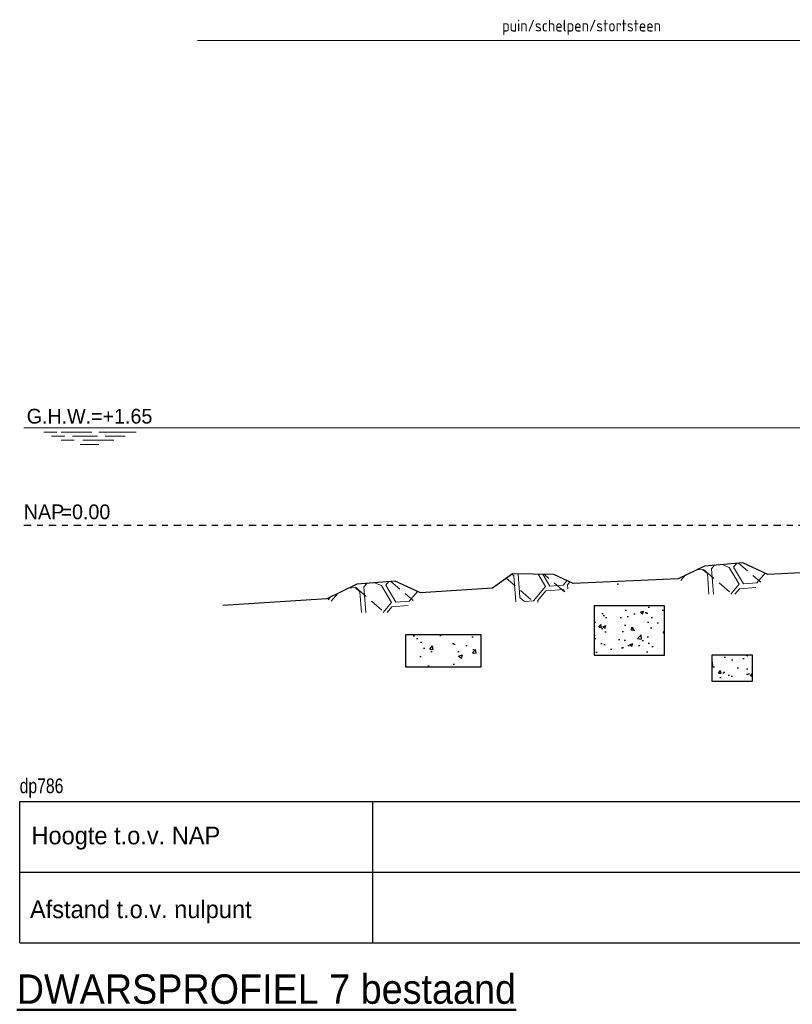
# Model space of a CAD drawing. Header units: metres. Extents: x 132 to 905, y -50 to 63.
# Tile 56 of 86: x 642 to 656, y -22 to -5. Entities that reach past the tile are written whole.
import ezdxf
from ezdxf.enums import TextEntityAlignment as Align

# ---------------------------------------------------------------- set-up
doc = ezdxf.new("R2010")
doc.units = ezdxf.units.M
doc.header["$LTSCALE"] = 0.1
doc.linetypes.add('NAP', pattern=[20, 12.5, -2.5, 2.5, -2.5])
for name, color, linetype, lineweight in [('DP-BS-arcering_kreukelberm', 253, 'Continuous', 0), ('DP-BS-arcering_slakken', 253, 'Continuous', 25), ('DP-BS-Maatvoering', 2, 'Continuous', 20), ('DP-BS-profiel', 2, 'Continuous', 25), ('DP-Matenbalk-omschrijving', 3, 'Continuous', 35), ('DP-NAP-lijn', 6, 'NAP', 25), ('DP-Waterlijn', 1, 'Continuous', 13), ('DP-Waterlijn_tekst', 7, 'Continuous', 35), ('TL-2.5 mm tekst_schaaldp', 7, 'Continuous', 25), ('TL-5.0mm Tekst', 4, 'Continuous', 50)]:
    doc.layers.add(name, color=color, linetype=linetype, lineweight=lineweight)
doc.layers.add('DP-BS-arcrand', color=111, linetype='Continuous', plot=False)
doc.layers.add('DP-BS-ZANDLIJN', color=76, linetype='Continuous')
doc.layers.add('DP-Matenbalk', color=1, linetype='Continuous')
doc.styles.add('bestomschr', font='isocp.shx', dxfattribs={"width": 0.96})
doc.styles.add('StagCAD', font='StagCAD.ttf')
doc.dimstyles.new('best-maatv', dxfattribs={"dimscale": 0.1, "dimtxt": 2, "dimasz": 0.8, "dimexe": 0, "dimexo": 0, "dimgap": 1, "dimtad": 1, "dimrnd": 0.001, "dimzin": 1, "dimdsep": 46, "dimtxsty": 'bestomschr', "dimblk1": 'DIM_PIJL', "dimblk2": 'DIM_PIJL', "dimsah": 1, "dimcen": 0.09, "dimse1": 1, "dimse2": 1, "dimclrd": 212, "dimclre": 1, "dimclrt": 2, "dimazin": 0, "dimtfac": 1, "dimtix": 1, "dimtmove": 0, "dimatfit": 3, "dimldrblk": 'RAD_PIJL', "dimfxl": 1, "dimtvp": 0.83, "dimtolj": 1, "dimtzin": 0, "dimlwd": 9, "dimlwe": 5, "dimarcsym": 0})

# ---------------------------------------------------------------- blocks, each defined once
blk = doc.blocks.new('*U194')
at = {"layer": 'DP-Matenbalk'}
for p, q in [((0, -3.5), (6, -3.5)), ((0, -5.899999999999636), (0, -3.5)), ((6, -3.499999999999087), (6, -5.899999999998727)), ((6, -3.499999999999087), (47.37327030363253, -3.499999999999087)), ((0, -4.699999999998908), (6, -4.699999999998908)), ((6, -4.699999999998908), (47.37327030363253, -4.699999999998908)), ((0, -5.899999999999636), (6, -5.899999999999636)), ((6, -5.899999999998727), (47.37327030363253, -5.899999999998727))]:
    blk.add_line(p, q, dxfattribs=at)
at = {"layer": 'DP-Matenbalk', "style": 'StagCAD', "width": 0.8}
blk.add_attdef('DPNR', (0, -3.356417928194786), '', height=0.25, dxfattribs=at)
at = {"layer": 'DP-Matenbalk-omschrijving', "style": 'StagCAD'}
for s, p in [('Hoogte t.o.v. NAP', (0.1999999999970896, -4.225000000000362)), ('Afstand t.o.v. nulpunt', (0.1749999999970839, -5.479453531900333))]:
    blk.add_text(s, height=0.3, dxfattribs=at).set_placement(p)
at = {"layer": 'TL-2.5 mm tekst_schaaldp', "style": 'StagCAD', "width": 0.96}
blk.add_attdef('SCHAAL', (-0.0500000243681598, -7.52420836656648), '', height=0.2499999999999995, dxfattribs=at)
at = {"layer": 'TL-5.0mm Tekst', "style": 'StagCAD', "width": 0.96}
blk.add_attdef('OMSCHRIJVING', (-0.0500000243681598, -6.934744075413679), '', height=0.4999999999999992, dxfattribs=at)
blk = doc.blocks.new('*U195')
at = {"layer": 'DP-NAP-lijn'}
blk.add_line((0, 0), (473.0280854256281, 0), dxfattribs=at)
at = {"layer": 'DP-Waterlijn'}
for p, q in [((0, 16.49999999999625), (239.678310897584, 16.49999999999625)), ((3.383824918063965, 15.79999999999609), (5.630490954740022, 15.79999999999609)), ((4.707109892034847, 15.09999999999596), (6.953775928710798, 15.09999999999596)), ((6.334561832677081, 15.79999999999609), (11.56232240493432, 15.79999999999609)), ((8.24992987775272, 15.09999999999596), (12.51283449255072, 15.09999999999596)), ((12.73047344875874, 15.79999999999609), (19.08001369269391, 15.79999999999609)), ((13.83779204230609, 15.09999999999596), (17.20779177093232, 15.09999999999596)), ((8.566766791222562, 14.39999999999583), (6.377707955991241, 14.39999999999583)), ((9.603691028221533, 13.69999999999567), (12.7432632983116, 13.69999999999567)), ((15.30676624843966, 14.39999999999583), (10.03574099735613, 14.39999999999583))]:
    blk.add_line(p, q, dxfattribs=at)
at = {"layer": 'DP-NAP-lijn', "style": 'StagCAD'}
blk.add_text('NAP', height=2.5, dxfattribs=at).set_placement((0, 0.9999999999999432))
blk.add_attdef('NAPLIJN', (6.246522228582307, 0.9999999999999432), '', height=2.5, dxfattribs=at)
at = {"layer": 'DP-Waterlijn_tekst', "style": 'StagCAD'}
blk.add_attdef('WP', text='', height=2.5, dxfattribs=at).set_placement((11.17347716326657, 16.49999999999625), align=Align.BOTTOM_CENTER)
blk = doc.blocks.new('dp786')
at = {"layer": 'DP-BS-arcering_kreukelberm'}
h = blk.add_hatch(dxfattribs=at)
h.set_pattern_fill('NATUURST', color=256, scale=0.15, angle=94.43536414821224, style=0, pattern_type=2)
h.set_pattern_definition([(94.43536414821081, (10.87968405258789, 7.140612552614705), (-1.611509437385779, 1.379506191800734), [0.07499999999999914, -0.07499999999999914, 0.1499999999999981, -1.199999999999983]), (94.43536414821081, (10.85130931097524, 6.536609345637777), (-1.611509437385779, 1.379506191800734), [0.3749999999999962, -1.124999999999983]), (94.43536414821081, (10.78233400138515, 6.456033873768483), (-1.611509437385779, 1.379506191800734), [0.3749999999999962, -1.124999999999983]), (94.43536414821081, (10.35625631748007, 7.100011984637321), (-1.611509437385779, 1.379506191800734), [0.07499999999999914, -1.424999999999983]), (94.43536414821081, (10.26470634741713, 6.340657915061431), (-1.611509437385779, 1.379506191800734), [0.2249999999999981, -1.274999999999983]), (94.43536414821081, (10.18993095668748, 6.334857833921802), (-1.611509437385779, 1.379506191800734), [0.2249999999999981, -1.274999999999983]), (94.43536414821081, (10.04555459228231, 7.226362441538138), (-1.611509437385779, 1.379506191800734), [0.4499999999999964, -1.049999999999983]), (94.43536414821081, (9.976579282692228, 7.145786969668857), (-1.611509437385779, 1.379506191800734), [0.4499999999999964, -1.049999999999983]), (94.43536414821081, (9.856028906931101, 6.760309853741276), (-1.611509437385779, 1.379506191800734), [0.1499999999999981, -1.349999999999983]), (94.43536414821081, (9.775453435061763, 6.829285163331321), (-1.611509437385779, 1.379506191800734), [0.07499999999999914, -1.424999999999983]), (94.43536414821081, (9.678103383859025, 6.144706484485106), (-1.611509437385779, 1.379506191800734), [0.07499999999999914, -0.07499999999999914, 0.07499999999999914, -1.274999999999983]), (184.4353641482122, (9.977204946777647, 6.167906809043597), (-1.379506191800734, -1.611509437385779), [0.2249999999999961, -1.274999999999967]), (184.4353641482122, (10.49483260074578, 6.283282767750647), (-1.379506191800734, -1.611509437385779), [0.07499999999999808, -0.1499999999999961, 0.07499999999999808, -0.1499999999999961, 0.2999999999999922, -0.7499999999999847]), (184.4353641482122, (9.58592774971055, 6.363232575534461), (-1.379506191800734, -1.611509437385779), [0.07499999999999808, -1.424999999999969]), (184.4353641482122, (10.24150602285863, 6.639759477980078), (-1.379506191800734, -1.611509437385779), [0.07499999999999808, -1.424999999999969]), (184.4353641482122, (9.861828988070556, 6.685534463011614), (-1.379506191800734, -1.611509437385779), [0.07499999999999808, -1.424999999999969]), (184.4353641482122, (10.67275812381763, 6.898886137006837), (-1.379506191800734, -1.611509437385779), [0.1499999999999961, -1.349999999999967]), (184.4353641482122, (10.74173343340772, 6.979461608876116), (-1.379506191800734, -1.611509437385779), [0.2249999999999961, -1.274999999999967]), (184.4353641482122, (9.838628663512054, 6.984636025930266), (-1.379506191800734, -1.611509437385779), [0.1499999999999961, -0.07499999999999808, 0.1499999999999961, -1.124999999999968]), (184.4353641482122, (10.28148092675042, 7.094211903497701), (-1.379506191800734, -1.611509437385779), [0.2999999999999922, -1.199999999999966]), (184.4353641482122, (10.27568084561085, 7.168987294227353), (-1.379506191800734, -1.611509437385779), [0.1499999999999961, -1.349999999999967]), (184.4353641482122, (10.7875084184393, 7.359138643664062), (-1.379506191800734, -1.611509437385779), [0.2999999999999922, -1.199999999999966]), (184.4353641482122, (10.78170833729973, 7.433914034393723), (-1.379506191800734, -1.611509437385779), [0.2249999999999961, -1.274999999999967]), (139.4353641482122, (10.75333359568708, 6.829910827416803), (-1.495507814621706, -0.1160016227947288), [0.106066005, -2.015254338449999]), (139.4353641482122, (10.36205639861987, 7.025236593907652), (-1.495507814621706, -0.1160016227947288), [0.106066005, -2.015254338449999]), (139.4353641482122, (10.12613006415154, 7.157387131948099), (-1.495507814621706, -0.1160016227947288), [0.106066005, -2.015254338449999]), (139.4353641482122, (10.0577804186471, 6.098931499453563), (-1.495507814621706, -0.1160016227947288), [0.106066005, -2.015254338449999]), (139.4353641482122, (9.747078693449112, 6.225281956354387), (-1.495507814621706, -0.1160016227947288), [0.106066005, -2.015254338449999]), (139.4353641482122, (10.51740726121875, 6.962061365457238), (-1.495507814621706, -0.1160016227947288), [0.2121315, -1.909188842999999]), (139.4353641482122, (9.533727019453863, 7.036211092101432), (-1.495507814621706, -0.1160016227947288), [0.2121315, -1.909188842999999]), (229.4353641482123, (10.96025952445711, 7.071637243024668), (0.1160016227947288, -1.495507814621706), [0.2121314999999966, -1.909188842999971]), (229.4353641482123, (10.87968405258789, 7.140612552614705), (0.1160016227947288, -1.495507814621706), [0.2121314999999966, -1.909188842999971]), (229.4353641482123, (10.48840685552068, 7.335938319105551), (0.1160016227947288, -1.495507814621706), [0.2121314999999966, -1.909188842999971]), (229.4353641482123, (9.982379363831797, 7.071011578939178), (0.1160016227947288, -1.495507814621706), [0.2121314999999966, -1.909188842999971]), (229.4353641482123, (9.976579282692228, 7.145786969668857), (0.1160016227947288, -1.495507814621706), [0.2121314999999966, -1.909188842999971]), (229.4353641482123, (10.44843195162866, 6.88148589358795), (0.1160016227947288, -1.495507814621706), [0.3181979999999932, -1.803122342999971]), (229.4353641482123, (10.48260677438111, 7.410713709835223), (0.1160016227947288, -1.495507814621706), [0.3181979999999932, -1.803122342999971]), (229.4353641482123, (10.52320734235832, 6.887285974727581), (0.1160016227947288, -1.495507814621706), [0.4242640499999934, -1.697056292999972]), (229.4353641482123, (9.678103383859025, 6.144706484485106), (0.1160016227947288, -1.495507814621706), [0.4242640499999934, -1.697056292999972]), (229.4353641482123, (9.75287877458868, 6.150506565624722), (0.1160016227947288, -1.495507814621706), [0.4242640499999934, -1.697056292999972]), (229.4353641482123, (10.56960799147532, 6.289082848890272), (0.1160016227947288, -1.495507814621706), [0.1060660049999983, -2.015254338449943]), (229.4353641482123, (10.19573103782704, 6.260082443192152), (0.1160016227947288, -1.495507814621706), [0.1060660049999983, -2.015254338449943]), (121.0004153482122, (10.87388397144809, 7.215387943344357), (-0.1160016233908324, 1.495507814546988), [0.167705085, -3.186396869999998]), (121.0004153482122, (10.44843195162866, 6.88148589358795), (-0.1160016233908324, 1.495507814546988), [0.167705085, -3.186396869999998]), (121.0004153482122, (10.55738216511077, 7.416513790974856), (-0.1160016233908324, 1.495507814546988), [0.3354102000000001, -3.0186917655]), (121.0004153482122, (10.48260677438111, 7.410713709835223), (-0.1160016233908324, 1.495507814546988), [0.3354102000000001, -3.0186917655]), (157.8703129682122, (9.769653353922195, 6.904060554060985), (-1.495507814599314, -0.1160016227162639), [0.1676999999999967, -1.676999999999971, 0.3353999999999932, -1.174001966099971]), (157.8703129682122, (10.42585729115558, 6.202707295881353), (-1.495507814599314, -0.1160016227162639), [0.1677050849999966, -3.186396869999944]), (157.8703129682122, (11.00666017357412, 6.473434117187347), (-1.495507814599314, -0.1160016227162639), [0.1677050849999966, -3.186396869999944]), (157.8703129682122, (10.42005721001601, 6.277482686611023), (-1.495507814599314, -0.1160016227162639), [0.1677050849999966, -3.186396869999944]), (157.8703129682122, (9.689077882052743, 6.973035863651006), (-1.495507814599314, -0.1160016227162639), [0.1677050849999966, -3.186396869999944]), (157.8703129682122, (9.769653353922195, 6.904060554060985), (-1.495507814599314, -0.1160016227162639), [0.1677050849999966, -3.186396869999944]), (157.8703129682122, (10.16673063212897, 6.633959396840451), (-1.495507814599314, -0.1160016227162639), [0.3354101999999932, -3.018691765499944]), (157.8703129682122, (10.17253071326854, 6.559184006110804), (-1.495507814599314, -0.1160016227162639), [0.3354101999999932, -3.018691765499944]), (211.0004153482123, (10.18993095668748, 6.334857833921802), (-1.495507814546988, -0.1160016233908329), [0.1677050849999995, -3.18639686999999]), (211.0004153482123, (10.85710939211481, 6.461833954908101), (-1.495507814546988, -0.1160016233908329), [0.3354101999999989, -3.01869176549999]), (211.0004153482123, (10.78233400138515, 6.456033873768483), (-1.495507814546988, -0.1160016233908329), [0.3354101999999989, -3.01869176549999]), (247.8703129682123, (9.7870535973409, 6.679734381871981), (0.1160016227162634, -1.495507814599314), [0.3354102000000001, -3.0186917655]), (247.8703129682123, (9.775453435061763, 6.829285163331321), (0.1160016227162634, -1.495507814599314), [0.5031152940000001, -2.850986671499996]), (139.4353641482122, (11.01002758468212, 6.430021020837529), (-0.3048306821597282, -0.3560966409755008), [0.234375, -0.1171875])])
h.paths.add_polyline_path([(11.56226022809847, 6.926472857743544), (12.40812923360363, 6.926472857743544), (12.72529435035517, 7.259219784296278), (12.29766344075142, 7.457803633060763), (11.64525200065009, 7.404362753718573), (11.19647139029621, 7.18788797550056)])
h = blk.add_hatch(dxfattribs=at)
h.set_pattern_fill('NATUURST', color=256, scale=0.15, angle=94.43536414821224, style=0, pattern_type=2)
h.set_pattern_definition([(94.43536414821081, (6.091432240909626, 6.98687895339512), (-1.611509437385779, 1.379506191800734), [0.07499999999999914, -0.07499999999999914, 0.1499999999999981, -1.199999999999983]), (94.43536414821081, (6.06305749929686, 6.382875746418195), (-1.611509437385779, 1.379506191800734), [0.3749999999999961, -1.124999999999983]), (94.43536414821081, (5.994082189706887, 6.302300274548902), (-1.611509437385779, 1.379506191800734), [0.3749999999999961, -1.124999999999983]), (94.43536414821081, (5.56800450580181, 6.946278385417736), (-1.611509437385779, 1.379506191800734), [0.07499999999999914, -1.424999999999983]), (94.43536414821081, (5.476454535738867, 6.186924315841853), (-1.611509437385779, 1.379506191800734), [0.2249999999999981, -1.274999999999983]), (94.43536414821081, (5.401679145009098, 6.181124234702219), (-1.611509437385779, 1.379506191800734), [0.2249999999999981, -1.274999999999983]), (94.43536414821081, (5.257302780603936, 7.072628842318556), (-1.611509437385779, 1.379506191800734), [0.4499999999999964, -1.049999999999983]), (94.43536414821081, (5.188327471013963, 6.992053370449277), (-1.611509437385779, 1.379506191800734), [0.4499999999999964, -1.049999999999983]), (94.43536414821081, (5.067777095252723, 6.606576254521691), (-1.611509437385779, 1.379506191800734), [0.1499999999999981, -1.349999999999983]), (94.43536414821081, (4.987201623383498, 6.675551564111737), (-1.611509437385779, 1.379506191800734), [0.07499999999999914, -1.424999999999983]), (94.43536414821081, (4.88985157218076, 5.990972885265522), (-1.611509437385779, 1.379506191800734), [0.07499999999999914, -0.07499999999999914, 0.07499999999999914, -1.274999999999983]), (184.4353641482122, (5.188953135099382, 6.014173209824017), (-1.379506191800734, -1.611509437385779), [0.2249999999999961, -1.274999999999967]), (184.4353641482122, (5.706580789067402, 6.129549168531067), (-1.379506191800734, -1.611509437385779), [0.07499999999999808, -0.1499999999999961, 0.07499999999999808, -0.1499999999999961, 0.299999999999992, -0.7499999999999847]), (184.4353641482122, (4.797675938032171, 6.20949897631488), (-1.379506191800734, -1.611509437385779), [0.07499999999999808, -1.424999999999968]), (184.4353641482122, (5.453254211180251, 6.486025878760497), (-1.379506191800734, -1.611509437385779), [0.07499999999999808, -1.424999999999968]), (184.4353641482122, (5.073577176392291, 6.531800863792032), (-1.379506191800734, -1.611509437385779), [0.07499999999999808, -1.424999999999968]), (184.4353641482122, (5.884506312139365, 6.745152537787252), (-1.379506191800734, -1.611509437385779), [0.1499999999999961, -1.349999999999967]), (184.4353641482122, (5.953481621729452, 6.825728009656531), (-1.379506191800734, -1.611509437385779), [0.2249999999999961, -1.274999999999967]), (184.4353641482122, (5.050376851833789, 6.830902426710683), (-1.379506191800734, -1.611509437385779), [0.1499999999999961, -0.07499999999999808, 0.1499999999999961, -1.124999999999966]), (184.4353641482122, (5.493229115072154, 6.940478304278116), (-1.379506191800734, -1.611509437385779), [0.299999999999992, -1.199999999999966]), (184.4353641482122, (5.487429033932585, 7.015253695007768), (-1.379506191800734, -1.611509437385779), [0.1499999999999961, -1.349999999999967]), (184.4353641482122, (5.999256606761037, 7.205405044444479), (-1.379506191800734, -1.611509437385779), [0.299999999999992, -1.199999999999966]), (184.4353641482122, (5.993456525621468, 7.280180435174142), (-1.379506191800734, -1.611509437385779), [0.2249999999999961, -1.274999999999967]), (139.4353641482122, (5.965081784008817, 6.676177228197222), (-1.495507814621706, -0.1160016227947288), [0.106066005, -2.015254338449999]), (139.4353641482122, (5.573804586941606, 6.871502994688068), (-1.495507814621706, -0.1160016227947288), [0.106066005, -2.015254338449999]), (139.4353641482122, (5.337878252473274, 7.003653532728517), (-1.495507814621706, -0.1160016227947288), [0.106066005, -2.015254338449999]), (139.4353641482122, (5.26952860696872, 5.945197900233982), (-1.495507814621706, -0.1160016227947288), [0.106066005, -2.015254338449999]), (139.4353641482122, (4.958826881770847, 6.071548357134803), (-1.495507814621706, -0.1160016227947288), [0.106066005, -2.015254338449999]), (139.4353641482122, (5.729155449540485, 6.808327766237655), (-1.495507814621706, -0.1160016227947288), [0.2121315, -1.909188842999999]), (139.4353641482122, (4.745475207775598, 6.882477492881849), (-1.495507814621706, -0.1160016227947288), [0.2121315, -1.909188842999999]), (229.4353641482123, (6.172007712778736, 6.917903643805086), (0.1160016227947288, -1.495507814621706), [0.2121314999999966, -1.909188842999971]), (229.4353641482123, (6.091432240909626, 6.98687895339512), (0.1160016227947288, -1.495507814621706), [0.2121314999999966, -1.909188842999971]), (229.4353641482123, (5.700155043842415, 7.182204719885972), (0.1160016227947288, -1.495507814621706), [0.2121314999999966, -1.909188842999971]), (229.4353641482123, (5.194127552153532, 6.917277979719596), (0.1160016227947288, -1.495507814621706), [0.2121314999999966, -1.909188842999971]), (229.4353641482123, (5.188327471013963, 6.992053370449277), (0.1160016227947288, -1.495507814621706), [0.2121314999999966, -1.909188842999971]), (229.4353641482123, (5.660180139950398, 6.727752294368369), (0.1160016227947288, -1.495507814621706), [0.3181979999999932, -1.803122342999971]), (229.4353641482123, (5.694354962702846, 7.256980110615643), (0.1160016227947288, -1.495507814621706), [0.3181979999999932, -1.803122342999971]), (229.4353641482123, (5.734955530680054, 6.733552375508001), (0.1160016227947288, -1.495507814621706), [0.4242640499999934, -1.697056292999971]), (229.4353641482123, (4.88985157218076, 5.990972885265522), (0.1160016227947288, -1.495507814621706), [0.4242640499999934, -1.697056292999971]), (229.4353641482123, (4.964626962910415, 5.996772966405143), (0.1160016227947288, -1.495507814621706), [0.4242640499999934, -1.697056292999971]), (229.4353641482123, (5.781356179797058, 6.135349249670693), (0.1160016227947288, -1.495507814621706), [0.1060660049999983, -2.015254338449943]), (229.4353641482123, (5.40747922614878, 6.106348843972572), (0.1160016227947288, -1.495507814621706), [0.1060660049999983, -2.015254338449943]), (121.0004153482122, (6.08563215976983, 7.061654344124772), (-0.1160016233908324, 1.495507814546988), [0.167705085, -3.186396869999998]), (121.0004153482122, (5.660180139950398, 6.727752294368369), (-0.1160016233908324, 1.495507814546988), [0.167705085, -3.186396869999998]), (121.0004153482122, (5.769130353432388, 7.262780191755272), (-0.1160016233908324, 1.495507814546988), [0.3354102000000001, -3.0186917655]), (121.0004153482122, (5.694354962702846, 7.256980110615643), (-0.1160016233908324, 1.495507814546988), [0.3354102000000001, -3.0186917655]), (157.8703129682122, (4.98140154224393, 6.750326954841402), (-1.495507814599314, -0.1160016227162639), [0.1676999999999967, -1.676999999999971, 0.3353999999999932, -1.174001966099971]), (157.8703129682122, (5.637605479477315, 6.048973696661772), (-1.495507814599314, -0.1160016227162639), [0.1677050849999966, -3.186396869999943]), (157.8703129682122, (6.21840836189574, 6.319700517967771), (-1.495507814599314, -0.1160016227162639), [0.1677050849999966, -3.186396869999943]), (157.8703129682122, (5.631805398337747, 6.123749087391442), (-1.495507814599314, -0.1160016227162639), [0.1677050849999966, -3.186396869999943]), (157.8703129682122, (4.900826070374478, 6.819302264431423), (-1.495507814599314, -0.1160016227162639), [0.1677050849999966, -3.186396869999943]), (157.8703129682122, (4.98140154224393, 6.750326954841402), (-1.495507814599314, -0.1160016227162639), [0.1677050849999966, -3.186396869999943]), (157.8703129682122, (5.378478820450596, 6.480225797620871), (-1.495507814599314, -0.1160016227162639), [0.3354101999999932, -3.018691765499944]), (157.8703129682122, (5.384278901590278, 6.405450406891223), (-1.495507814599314, -0.1160016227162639), [0.3354101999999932, -3.018691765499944]), (211.0004153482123, (5.401679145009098, 6.181124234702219), (-1.495507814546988, -0.1160016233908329), [0.1677050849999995, -3.18639686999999]), (211.0004153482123, (6.068857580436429, 6.308100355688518), (-1.495507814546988, -0.1160016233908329), [0.3354101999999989, -3.01869176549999]), (211.0004153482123, (5.994082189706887, 6.302300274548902), (-1.495507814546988, -0.1160016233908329), [0.3354101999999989, -3.01869176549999]), (247.8703129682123, (4.998801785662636, 6.526000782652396), (0.1160016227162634, -1.495507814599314), [0.3354102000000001, -3.0186917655]), (247.8703129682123, (4.987201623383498, 6.675551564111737), (0.1160016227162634, -1.495507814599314), [0.5031152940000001, -2.850986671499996]), (139.4353641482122, (6.221775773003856, 6.276287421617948), (-0.3048306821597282, -0.3560966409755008), [0.234375, -0.1171875])])
h.paths.add_polyline_path([(8.281034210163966, 6.797691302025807), (9.079830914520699, 6.779855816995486), (9.414503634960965, 7.105522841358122), (9.084094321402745, 7.262378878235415), (8.378205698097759, 7.269504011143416), (8.038979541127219, 7.029202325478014)])
h = blk.add_hatch(dxfattribs=at)
h.set_pattern_fill('NATUURST', color=256, scale=0.15, angle=94.43536414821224, style=0, pattern_type=2)
h.set_pattern_definition([(94.43536414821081, (4.968551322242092, 6.831100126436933), (-1.611509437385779, 1.379506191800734), [0.07499999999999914, -0.07499999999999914, 0.1499999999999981, -1.199999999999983]), (94.43536414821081, (4.940176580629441, 6.227096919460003), (-1.611509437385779, 1.379506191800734), [0.3749999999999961, -1.124999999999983]), (94.43536414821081, (4.871201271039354, 6.146521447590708), (-1.611509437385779, 1.379506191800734), [0.3749999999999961, -1.124999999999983]), (94.43536414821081, (4.445123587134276, 6.790499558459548), (-1.611509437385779, 1.379506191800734), [0.07499999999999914, -1.424999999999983]), (94.43536414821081, (4.353573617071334, 6.031145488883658), (-1.611509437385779, 1.379506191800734), [0.2249999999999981, -1.274999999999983]), (94.43536414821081, (4.278798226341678, 6.025345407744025), (-1.611509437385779, 1.379506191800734), [0.2249999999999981, -1.274999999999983]), (94.43536414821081, (4.134421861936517, 6.916850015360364), (-1.611509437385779, 1.379506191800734), [0.4499999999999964, -1.049999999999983]), (94.43536414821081, (4.06544655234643, 6.836274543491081), (-1.611509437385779, 1.379506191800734), [0.4499999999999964, -1.049999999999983]), (94.43536414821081, (3.944896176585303, 6.450797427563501), (-1.611509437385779, 1.379506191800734), [0.1499999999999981, -1.349999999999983]), (94.43536414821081, (3.864320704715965, 6.519772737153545), (-1.611509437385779, 1.379506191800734), [0.07499999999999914, -1.424999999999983]), (94.43536414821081, (3.766970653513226, 5.83519405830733), (-1.611509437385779, 1.379506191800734), [0.07499999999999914, -0.07499999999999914, 0.07499999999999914, -1.274999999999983]), (184.4353641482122, (4.066072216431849, 5.858394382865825), (-1.379506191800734, -1.611509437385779), [0.2249999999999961, -1.274999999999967]), (184.4353641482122, (4.583699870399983, 5.973770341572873), (-1.379506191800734, -1.611509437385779), [0.07499999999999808, -0.1499999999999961, 0.07499999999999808, -0.1499999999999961, 0.299999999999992, -0.7499999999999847]), (184.4353641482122, (3.674795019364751, 6.053720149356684), (-1.379506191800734, -1.611509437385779), [0.07499999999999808, -1.424999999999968]), (184.4353641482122, (4.330373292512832, 6.330247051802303), (-1.379506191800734, -1.611509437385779), [0.07499999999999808, -1.424999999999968]), (184.4353641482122, (3.950696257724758, 6.376022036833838), (-1.379506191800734, -1.611509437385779), [0.07499999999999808, -1.424999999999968]), (184.4353641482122, (4.761625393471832, 6.589373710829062), (-1.379506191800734, -1.611509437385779), [0.1499999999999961, -1.349999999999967]), (184.4353641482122, (4.830600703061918, 6.669949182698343), (-1.379506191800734, -1.611509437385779), [0.2249999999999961, -1.274999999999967]), (184.4353641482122, (3.927495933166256, 6.675123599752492), (-1.379506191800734, -1.611509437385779), [0.1499999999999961, -0.07499999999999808, 0.1499999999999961, -1.124999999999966]), (184.4353641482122, (4.37034819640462, 6.784699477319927), (-1.379506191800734, -1.611509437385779), [0.299999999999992, -1.199999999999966]), (184.4353641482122, (4.364548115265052, 6.859474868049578), (-1.379506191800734, -1.611509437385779), [0.1499999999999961, -1.349999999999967]), (184.4353641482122, (4.876375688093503, 7.049626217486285), (-1.379506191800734, -1.611509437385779), [0.299999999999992, -1.199999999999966]), (184.4353641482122, (4.870575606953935, 7.124401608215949), (-1.379506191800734, -1.611509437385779), [0.2249999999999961, -1.274999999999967]), (139.4353641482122, (4.842200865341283, 6.520398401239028), (-1.495507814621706, -0.1160016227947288), [0.106066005, -2.015254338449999]), (139.4353641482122, (4.450923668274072, 6.715724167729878), (-1.495507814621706, -0.1160016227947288), [0.106066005, -2.015254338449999]), (139.4353641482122, (4.214997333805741, 6.847874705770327), (-1.495507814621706, -0.1160016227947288), [0.106066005, -2.015254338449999]), (139.4353641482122, (4.1466476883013, 5.789419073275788), (-1.495507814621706, -0.1160016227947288), [0.106066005, -2.015254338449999]), (139.4353641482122, (3.835945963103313, 5.915769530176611), (-1.495507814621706, -0.1160016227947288), [0.106066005, -2.015254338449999]), (139.4353641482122, (4.606274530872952, 6.652548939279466), (-1.495507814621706, -0.1160016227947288), [0.2121315, -1.909188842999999]), (139.4353641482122, (3.622594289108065, 6.72669866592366), (-1.495507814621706, -0.1160016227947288), [0.2121315, -1.909188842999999]), (229.4353641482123, (5.049126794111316, 6.762124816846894), (0.1160016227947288, -1.495507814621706), [0.2121314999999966, -1.909188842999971]), (229.4353641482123, (4.968551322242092, 6.831100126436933), (0.1160016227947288, -1.495507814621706), [0.2121314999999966, -1.909188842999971]), (229.4353641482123, (4.577274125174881, 7.026425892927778), (0.1160016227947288, -1.495507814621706), [0.2121314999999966, -1.909188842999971]), (229.4353641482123, (4.071246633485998, 6.761499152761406), (0.1160016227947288, -1.495507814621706), [0.2121314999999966, -1.909188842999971]), (229.4353641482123, (4.06544655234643, 6.836274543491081), (0.1160016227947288, -1.495507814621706), [0.2121314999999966, -1.909188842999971]), (229.4353641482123, (4.537299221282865, 6.571973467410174), (0.1160016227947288, -1.495507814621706), [0.3181979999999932, -1.803122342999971]), (229.4353641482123, (4.571474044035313, 7.101201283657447), (0.1160016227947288, -1.495507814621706), [0.3181979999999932, -1.803122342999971]), (229.4353641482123, (4.61207461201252, 6.577773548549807), (0.1160016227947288, -1.495507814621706), [0.4242640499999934, -1.697056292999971]), (229.4353641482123, (3.766970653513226, 5.83519405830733), (0.1160016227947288, -1.495507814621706), [0.4242640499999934, -1.697056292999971]), (229.4353641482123, (3.841746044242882, 5.840994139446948), (0.1160016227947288, -1.495507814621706), [0.4242640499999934, -1.697056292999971]), (229.4353641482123, (4.658475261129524, 5.979570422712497), (0.1160016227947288, -1.495507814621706), [0.1060660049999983, -2.015254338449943]), (229.4353641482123, (4.284598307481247, 5.950570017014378), (0.1160016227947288, -1.495507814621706), [0.1060660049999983, -2.015254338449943]), (121.0004153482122, (4.962751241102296, 6.905875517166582), (-0.1160016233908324, 1.495507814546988), [0.167705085, -3.186396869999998]), (121.0004153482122, (4.537299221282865, 6.571973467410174), (-0.1160016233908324, 1.495507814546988), [0.167705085, -3.186396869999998]), (121.0004153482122, (4.646249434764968, 7.10700136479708), (-0.1160016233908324, 1.495507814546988), [0.3354102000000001, -3.0186917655]), (121.0004153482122, (4.571474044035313, 7.101201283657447), (-0.1160016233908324, 1.495507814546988), [0.3354102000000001, -3.0186917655]), (157.8703129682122, (3.858520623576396, 6.594548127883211), (-1.495507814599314, -0.1160016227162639), [0.1676999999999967, -1.676999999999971, 0.3353999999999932, -1.174001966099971]), (157.8703129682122, (4.514724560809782, 5.893194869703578), (-1.495507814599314, -0.1160016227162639), [0.1677050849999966, -3.186396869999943]), (157.8703129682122, (5.09552744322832, 6.163921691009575), (-1.495507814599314, -0.1160016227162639), [0.1677050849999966, -3.186396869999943]), (157.8703129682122, (4.508924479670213, 5.967970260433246), (-1.495507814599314, -0.1160016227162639), [0.1677050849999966, -3.186396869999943]), (157.8703129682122, (3.777945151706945, 6.663523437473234), (-1.495507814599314, -0.1160016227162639), [0.1677050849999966, -3.186396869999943]), (157.8703129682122, (3.858520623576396, 6.594548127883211), (-1.495507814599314, -0.1160016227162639), [0.1677050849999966, -3.186396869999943]), (157.8703129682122, (4.255597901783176, 6.324446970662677), (-1.495507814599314, -0.1160016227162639), [0.3354101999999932, -3.018691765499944]), (157.8703129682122, (4.261397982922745, 6.249671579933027), (-1.495507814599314, -0.1160016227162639), [0.3354101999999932, -3.018691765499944]), (211.0004153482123, (4.278798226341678, 6.025345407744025), (-1.495507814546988, -0.1160016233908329), [0.1677050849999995, -3.18639686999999]), (211.0004153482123, (4.945976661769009, 6.152321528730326), (-1.495507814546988, -0.1160016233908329), [0.3354101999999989, -3.01869176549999]), (211.0004153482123, (4.871201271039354, 6.146521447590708), (-1.495507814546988, -0.1160016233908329), [0.3354101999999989, -3.01869176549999]), (247.8703129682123, (3.875920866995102, 6.370221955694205), (0.1160016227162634, -1.495507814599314), [0.3354102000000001, -3.0186917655]), (247.8703129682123, (3.864320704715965, 6.519772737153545), (0.1160016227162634, -1.495507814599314), [0.5031152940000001, -2.850986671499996]), (139.4353641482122, (5.098894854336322, 6.120508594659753), (-0.3048306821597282, -0.3560966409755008), [0.234375, -0.1171875])])
h.paths.add_polyline_path([(5.651127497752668, 6.616960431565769), (6.496996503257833, 6.616960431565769), (6.814161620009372, 6.949707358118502), (6.386530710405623, 7.148291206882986), (5.734119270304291, 7.094850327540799), (5.220610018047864, 6.84715290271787)])
at = {"layer": 'DP-BS-profiel', "color": 2}
for points in [[(12.72529435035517, 7.259219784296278), (12.29766344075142, 7.457803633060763), (11.64525200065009, 7.404362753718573), (11.19647139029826, 7.18788797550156)], [(9.414503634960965, 7.105522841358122), (9.084094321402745, 7.262378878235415), (8.378205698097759, 7.269504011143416), (8.038979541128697, 7.029202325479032)], [(6.814161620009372, 6.949707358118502), (6.386530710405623, 7.148291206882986), (5.734119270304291, 7.094850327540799), (5.220610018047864, 6.84715290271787)]]:
    blk.add_lwpolyline(points, dxfattribs=at)
at = {"layer": 'DP-BS-profiel'}
for points in [[(13.95616216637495, 7.324452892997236), (12.72529435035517, 7.259219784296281)], [(8.038979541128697, 7.029202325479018), (6.813444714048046, 6.950040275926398)], [(11.19647139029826, 7.187887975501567), (9.414503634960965, 7.105522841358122)], [(5.220610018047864, 6.847152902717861), (3.45336979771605, 6.73299999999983)]]:
    blk.add_lwpolyline(points, dxfattribs=at)
at = {"layer": 'DP-BS-ZANDLIJN'}
blk.add_point((10.1740999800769, 7.09371826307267), dxfattribs=at)
at = {"layer": 'DP-Matenbalk'}
ref = blk.add_blockref('*U194', (0, 6.899999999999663), dxfattribs=at)
ref.add_attrib('OMSCHRIJVING', '%%uDWARSPROFIEL 7 bestaand', (-0.05000002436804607, -0.03474407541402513), dxfattribs={"layer": 'TL-5.0mm Tekst', "height": 0.4999999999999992, "style": 'StagCAD', "width": 0.96})
ref.add_attrib('DPNR', 'dp786', (0, 3.543582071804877), dxfattribs={"height": 0.25, "style": 'StagCAD', "width": 0.8})
ref.add_attrib('OMSCHRIJVING', '%%uDWARSPROFIEL 7 bestaand', (-0.05000002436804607, -0.03474407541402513), dxfattribs={"layer": 'TL-5.0mm Tekst', "height": 0.4999999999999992, "style": 'StagCAD', "width": 0.96})
ref.add_attrib('DPNR', 'dp786', (0, 3.543582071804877), dxfattribs={"height": 0.25, "style": 'StagCAD', "width": 0.8})
ref.add_attrib('OMSCHRIJVING', '%%uDWARSPROFIEL 7 bestaand', (-0.05000002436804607, -0.03474407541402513), dxfattribs={"layer": 'TL-5.0mm Tekst', "height": 0.4999999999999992, "style": 'StagCAD', "width": 0.96})
ref.add_attrib('DPNR', 'dp786', (0, 3.543582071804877), dxfattribs={"height": 0.25, "style": 'StagCAD', "width": 0.8})
at = {"layer": 'DP-NAP-lijn', "ltscale": 4}
ref = blk.add_blockref('*U195', (0.07046176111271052, 8.099999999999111), dxfattribs=dict(at, xscale=0.0999999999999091, yscale=0.0999999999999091, zscale=0.0999999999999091))
ref.add_attrib('WP', 'G.H.W.=+1.65', dxfattribs={"layer": 'DP-Waterlijn_tekst', "height": 0.2500000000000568, "style": 'StagCAD'}).set_placement((1.187809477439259, 9.749999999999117), align=Align.BOTTOM_CENTER)
ref.add_attrib('NAPLIJN', '=0.00', (0.6951139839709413, 8.199999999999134), dxfattribs={"height": 0.2500000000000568, "style": 'StagCAD'})
ref.add_attrib('WP', 'G.H.W.=+1.65', dxfattribs={"layer": 'DP-Waterlijn_tekst', "height": 0.2500000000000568, "style": 'StagCAD'}).set_placement((1.187809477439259, 9.749999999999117), align=Align.BOTTOM_CENTER)
ref.add_attrib('NAPLIJN', '=0.00', (0.6951139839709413, 8.199999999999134), dxfattribs={"height": 0.2500000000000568, "style": 'StagCAD'})
ref.add_attrib('WP', 'G.H.W.=+1.65', dxfattribs={"layer": 'DP-Waterlijn_tekst', "height": 0.2500000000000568, "style": 'StagCAD'}).set_placement((1.187809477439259, 9.749999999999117), align=Align.BOTTOM_CENTER)
ref.add_attrib('NAPLIJN', '=0.00', (0.6951139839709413, 8.199999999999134), dxfattribs={"height": 0.2500000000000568, "style": 'StagCAD'})
blk = doc.blocks.new('DIM_PIJL')
at = {"color": 1}
blk.add_line((0, 1.414213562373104), (0, -1.414213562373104), dxfattribs=at)
at = {"color": 1, "linetype": 'ByBlock'}
blk.add_solid([(-2.828427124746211, -0.75), (-2.828427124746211, 0.75), (0, 0)], dxfattribs=at)
blk = doc.blocks.new('*D270')
at = {"layer": 'Defpoints', "color": 0, "transparency": 16777216}
for p in [(645.4200614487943, -5.602354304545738), (645.4200614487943, -5.602354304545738), (658.5661869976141, -5.602354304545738)]:
    blk.add_point(p, dxfattribs=at)
at = {"layer": 'DP-BS-Maatvoering', "color": 212, "lineweight": 9, "transparency": 16777216}
blk.add_line((658.486186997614, -5.602354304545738), (645.4200614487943, -5.602354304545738), dxfattribs=at)
at = {"layer": 'DP-BS-Maatvoering', "color": 212, "lineweight": 9, "transparency": 16777216, "xscale": 0.08000000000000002, "yscale": 0.08000000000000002, "zscale": 0.08000000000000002}
blk.add_blockref('DIM_PIJL', (658.5661869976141, -5.602354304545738), dxfattribs=at)
at = {"layer": 'DP-BS-Maatvoering', "color": 2, "transparency": 16777216, "insert": (651.9531242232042, -5.377354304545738), "char_height": 0.2, "attachment_point": 5, "style": 'bestomschr'}
blk.add_mtext('\\A1;puin/schelpen/stortsteen', dxfattribs=at)
blk = doc.blocks.new('_None')
blk = doc.blocks.new('RAD_PIJL')
at = {"color": 1, "linetype": 'Continuous'}
blk.add_solid([(-2.828427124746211, -0.75), (-2.828427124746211, 0.75), (0, 0)], dxfattribs=at)

msp = doc.modelspace()

# ---------------------------------------------------------------- hatches: boundary and pattern name
at = {"layer": 'DP-BS-arcering_slakken'}
h = msp.add_hatch(dxfattribs=at)
h.set_pattern_fill('AR-CONC', color=256, scale=0.003)
h.set_pattern_definition([(49.99999999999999, (50.54035430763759, -6.91193945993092), (0.5465540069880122, -0.0478172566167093), [0.05715, -0.6286500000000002]), (355, (50.54035430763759, -6.91193945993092), (-0.105730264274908, 0.5731705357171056), [0.04572, -0.50292175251]), (100.4514446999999, (50.58590032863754, -6.915924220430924), (0.4408237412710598, 0.5253532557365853), [0.04857002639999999, -0.534270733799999]), (46.18419999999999, (50.54035430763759, -6.75953945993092), (0.8132371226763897, -0.1261269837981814), [0.085725, -0.9429749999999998]), (96.63555760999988, (50.60812400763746, -6.77004995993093), (0.712212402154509, 0.7422783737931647), [0.07285506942, -0.80140682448]), (351.1841511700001, (50.54035430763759, -6.75953945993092), (0.7122124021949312, 0.7422783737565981), [0.06857990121, -0.75437919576]), (21, (50.61655430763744, -6.797639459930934), (0.4548431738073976, -0.3067955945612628), [0.05715, -0.6286500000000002]), (326, (50.61655430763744, -6.797639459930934), (0.1854060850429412, 0.5525638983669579), [0.04572, -0.5029200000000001]), (71.45144499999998, (50.65445790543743, -6.823205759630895), (0.6402492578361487, 0.2457683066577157), [0.04857002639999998, -0.5342698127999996]), (37.50000000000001, (50.54035430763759, -6.91193945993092), (0.0092658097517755, 0.2536651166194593), [0, -0.4968240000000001, 0, -0.51054, 0, -0.5048250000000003]), (7.499999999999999, (50.54035430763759, -6.91193945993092), (0.2004589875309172, 0.3005417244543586), [0, -0.2910839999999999, 0, -0.4853939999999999, 0, -0.192405]), (327.5, (50.37042830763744, -6.91193945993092), (0.4067717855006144, -0.0171862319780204), [0, -0.1905, 0, -0.59436, 0, -0.78867]), (317.5, (50.2942283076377, -6.91193945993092), (0.4443875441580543, 0.0762794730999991), [0, -0.24765, 0, -0.394716, 0, -0.56007])])
h.paths.add_polyline_path([(652.1670691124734, -15.2075526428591), (652.1670691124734, -16.0441243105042), (653.3661191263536, -16.0441243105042), (653.3661191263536, -15.2075526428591)])
h = msp.add_hatch(dxfattribs=at)
h.set_pattern_fill('AR-CONC', color=256, scale=0.004)
h.set_pattern_definition([(49.99999999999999, (-90.86937699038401, -18.09894134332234), (0.7287386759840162, -0.0637563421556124), [0.0762, -0.8382000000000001]), (355, (-90.86937699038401, -18.09894134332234), (-0.1409736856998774, 0.7642273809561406), [0.06096, -0.6705623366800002]), (100.4514446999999, (-90.80864896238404, -18.10425435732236), (0.5877649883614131, 0.7004710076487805), [0.0647600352, -0.7123609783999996]), (46.18419999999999, (-90.86937699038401, -17.89574134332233), (1.084316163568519, -0.1681693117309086), [0.1143, -1.257299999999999]), (96.63555760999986, (-90.77901739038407, -17.90975534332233), (0.949616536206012, 0.989704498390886), [0.09714009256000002, -1.068542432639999]), (351.1841511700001, (-90.86937699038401, -17.89574134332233), (0.949616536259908, 0.9897044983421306), [0.09143986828, -1.005838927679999]), (21, (-90.76777699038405, -17.94654134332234), (0.6064575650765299, -0.4090607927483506), [0.0762, -0.8382000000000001]), (326, (-90.76777699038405, -17.94654134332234), (0.2472081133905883, 0.7367518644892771), [0.06096, -0.67056]), (71.45144499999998, (-90.71723885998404, -17.98062974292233), (0.8536656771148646, 0.327691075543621), [0.06476003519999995, -0.7123597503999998]), (37.50000000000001, (-90.86937699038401, -18.09894134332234), (0.0123544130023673, 0.3382201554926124), [0, -0.662432, 0, -0.68072, 0, -0.6731]), (7.499999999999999, (-90.86937699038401, -18.09894134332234), (0.267278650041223, 0.4007222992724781), [0, -0.388112, 0, -0.647192, 0, -0.25654]), (327.5, (-91.09594499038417, -18.09894134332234), (0.5423623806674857, -0.0229149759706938), [0, -0.254, 0, -0.7924800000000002, 0, -1.05156]), (317.5, (-91.19754499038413, -18.09894134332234), (0.5925167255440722, 0.1017059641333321), [0, -0.3302, 0, -0.526288, 0, -0.7467600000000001])])
h.paths.add_polyline_path([(648.9570384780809, -15.70004779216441), (648.9570384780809, -16.24321862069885), (650.2486414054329, -16.24321862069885), (650.2486414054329, -15.70004779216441)])
h = msp.add_hatch(dxfattribs=at)
h.set_pattern_fill('AR-CONC', color=256, scale=0.003)
h.set_pattern_definition([(49.99999999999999, (51.04004119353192, -8.120971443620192), (0.5465540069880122, -0.0478172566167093), [0.05715, -0.6286500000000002]), (355, (51.04004119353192, -8.120971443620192), (-0.105730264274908, 0.5731705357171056), [0.04572, -0.50292175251]), (100.4514446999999, (51.08558721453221, -8.12495620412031), (0.4408237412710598, 0.5253532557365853), [0.04857002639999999, -0.534270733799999]), (46.18419999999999, (51.04004119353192, -7.968571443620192), (0.8132371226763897, -0.1261269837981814), [0.085725, -0.9429749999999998]), (96.63555760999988, (51.10781089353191, -7.979081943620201), (0.712212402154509, 0.7422783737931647), [0.07285506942, -0.80140682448]), (351.1841511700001, (51.04004119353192, -7.968571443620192), (0.7122124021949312, 0.7422783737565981), [0.06857990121, -0.75437919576]), (21, (51.11624119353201, -8.006671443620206), (0.4548431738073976, -0.3067955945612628), [0.05715, -0.6286500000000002]), (326, (51.11624119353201, -8.006671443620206), (0.1854060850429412, 0.5525638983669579), [0.04572, -0.5029200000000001]), (71.45144499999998, (51.15414479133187, -8.032237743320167), (0.6402492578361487, 0.2457683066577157), [0.04857002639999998, -0.5342698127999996]), (37.50000000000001, (51.04004119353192, -8.120971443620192), (0.0092658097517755, 0.2536651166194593), [0, -0.4968240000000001, 0, -0.51054, 0, -0.5048250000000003]), (7.499999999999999, (51.04004119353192, -8.120971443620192), (0.2004589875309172, 0.3005417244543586), [0, -0.2910839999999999, 0, -0.4853939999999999, 0, -0.192405]), (327.5, (50.870115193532, -8.120971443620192), (0.4067717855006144, -0.0171862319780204), [0, -0.1905, 0, -0.59436, 0, -0.78867]), (317.5, (50.79391519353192, -8.120971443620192), (0.4443875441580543, 0.0762794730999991), [0, -0.24765, 0, -0.394716, 0, -0.56007])])
h.paths.add_polyline_path([(654.1712255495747, -16.0435181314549), (654.1712255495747, -16.4844140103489), (654.8612456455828, -16.4844140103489), (654.8612456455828, -16.0435181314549)])

# ---------------------------------------------------------------- linework, layer by layer
at = {"layer": 'DP-BS-arcrand'}
for points in [[(652.1670691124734, -16.0441243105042), (653.3661191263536, -16.0441243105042), (653.3661191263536, -15.2075526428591), (652.1670691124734, -15.2075526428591)], [(648.9570384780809, -16.24321862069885), (650.2486414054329, -16.24321862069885), (650.2486414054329, -15.70004779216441), (648.9570384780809, -15.70004779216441)], [(654.1712255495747, -16.4844140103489), (654.8612456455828, -16.4844140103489), (654.8612456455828, -16.0435181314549), (654.1712255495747, -16.0435181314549)]]:
    msp.add_lwpolyline(points, close=True, dxfattribs=at)

# ---------------------------------------------------------------- block references
msp.add_blockref('dp786', (642.3981741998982, -21.93380113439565))

# ---------------------------------------------------------------- dimensions: what is measured, and where the dimension line sits
at = {"layer": 'DP-BS-Maatvoering'}
dim = msp.add_linear_dim(base=(645.4200614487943, -5.602354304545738), p1=(658.5661869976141, -5.602354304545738), p2=(645.4200614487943, -5.602354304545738), text='puin/schelpen/stortsteen', dimstyle='best-maatv', override={"dimblk2": 'None'}, dxfattribs=at)
dim.commit()
dim.dimension.update_dxf_attribs({"geometry": '*D270', "text_midpoint": (651.9531242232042, -5.377354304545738)})

doc.saveas('drawing.dxf')
